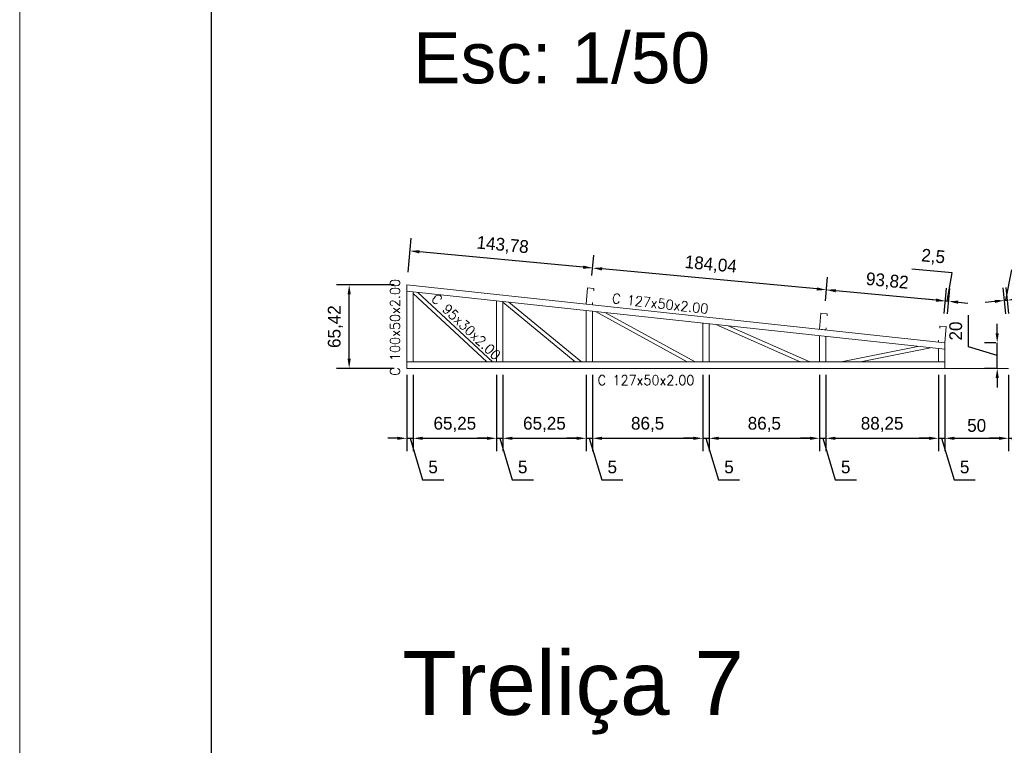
# Model space of a CAD drawing. Header units: millimetres. Extents: x -125 to 300, y 6 to 90.
# Tile 41 of 132: x 27 to 43, y 47 to 58. Entities that reach past the tile are written whole.
import ezdxf
from ezdxf.enums import TextEntityAlignment as Align

# ---------------------------------------------------------------- set-up
doc = ezdxf.new("R2010")
doc.units = ezdxf.units.MM
doc.layers.get('0').update_dxf_attribs({"lineweight": 0})
for name, color, linetype, lineweight in [('Aux', 7, 'Continuous', 5), ('Banzo superior e inferior', 2, 'Continuous', 9), ('COTAS', 7, 'Continuous', 9), ('Diagonal', 76, 'Continuous', 9), ('Metálica', 255, 'Continuous', 9), ('Montante', 212, 'Continuous', 9), ('TERÇAS', 10, 'Continuous', 0), ('Texto carimbo', 7, 'Continuous', 13)]:
    doc.layers.add(name, color=color, linetype=linetype, lineweight=lineweight)
doc.layers.add('MARGINT', color=7, linetype='Continuous')
doc.styles.add('ARIAL', font='arial.ttf')
doc.styles.add('CYPETXT', font='romans', dxfattribs={"height": 0.2})
doc.dimstyles.new('ISO-50', dxfattribs={"dimtxt": 0.2, "dimasz": 0.15, "dimexe": 0.2, "dimexo": 0.2, "dimgap": 0.1, "dimtad": 1, "dimlfac": 50, "dimtxsty": 'Standard', "dimcen": 0.15, "dimclrd": 256, "dimadec": 0, "dimazin": 0, "dimtfac": 1, "dimtmove": 0, "dimatfit": 3, "dimfxl": 0, "dimarcsym": 0})

# ---------------------------------------------------------------- blocks, each defined once
blk = doc.blocks.new('Terças 127x50')
at = {"layer": 'TERÇAS'}
for p, q in [((-212.865, 71.834), (-212.965, 71.834)), ((-212.965, 71.834), (-212.965, 71.8)), ((-212.865, 71.58), (-212.865, 71.834)), ((-212.965, 71.58), (-212.965, 71.614)), ((-212.865, 71.58), (-212.965, 71.58))]:
    blk.add_line(p, q, dxfattribs=at)
blk = doc.blocks.new('*D210')
at = {"layer": 'COTAS', "color": 0, "lineweight": -2, "transparency": 16777216}
for p, q in [((33.213, 52.547), (33.213, 51.351)), ((33.313, 52.547), (33.313, 51.351))]:
    blk.add_line(p, q, dxfattribs=at)
at = {"layer": 'COTAS', "lineweight": -2, "transparency": 16777216}
for p, q in [((33.063, 51.551), (32.913, 51.551)), ((33.213, 51.551), (33.313, 51.551)), ((33.213, 51.551), (33.313, 51.551)), ((33.263, 51.551), (33.458, 50.901)), ((33.463, 51.551), (33.613, 51.551)), ((33.458, 50.901), (33.791, 50.901))]:
    blk.add_line(p, q, dxfattribs=at)
at = {"layer": 'COTAS', "transparency": 16777216}
for points in [[(33.063, 51.576), (33.063, 51.526), (33.213, 51.551)], [(33.463, 51.576), (33.463, 51.526), (33.313, 51.551)]]:
    blk.add_solid(points, dxfattribs=at)
at = {"layer": 'Defpoints', "color": 0, "transparency": 16777216}
for p in [(33.213, 52.747), (33.313, 52.747), (33.313, 51.551)]:
    blk.add_point(p, dxfattribs=at)
at = {"layer": 'COTAS', "color": 0, "transparency": 16777216, "insert": (33.624, 51.101), "char_height": 0.2, "attachment_point": 5}
blk.add_mtext('5', dxfattribs=at)
blk = doc.blocks.new('*D211')
at = {"layer": 'COTAS', "color": 0, "lineweight": -2, "transparency": 16777216}
for p, q in [((33.313, 52.547), (33.313, 51.351)), ((34.618, 52.547), (34.618, 51.351))]:
    blk.add_line(p, q, dxfattribs=at)
at = {"layer": 'COTAS', "lineweight": -2, "transparency": 16777216}
blk.add_line((33.463, 51.551), (34.468, 51.551), dxfattribs=at)
at = {"layer": 'COTAS', "transparency": 16777216}
for points in [[(33.463, 51.576), (33.463, 51.526), (33.313, 51.551)], [(34.468, 51.576), (34.468, 51.526), (34.618, 51.551)]]:
    blk.add_solid(points, dxfattribs=at)
at = {"layer": 'Defpoints', "color": 0, "transparency": 16777216}
for p in [(33.313, 52.747), (34.618, 52.747), (34.618, 51.551)]:
    blk.add_point(p, dxfattribs=at)
at = {"layer": 'COTAS', "color": 0, "transparency": 16777216, "insert": (33.965, 51.768), "char_height": 0.2, "attachment_point": 5}
blk.add_mtext('65,25', dxfattribs=at)
blk = doc.blocks.new('*D212')
at = {"layer": 'COTAS', "color": 0, "lineweight": -2, "transparency": 16777216}
for p, q in [((34.618, 52.547), (34.618, 51.351)), ((34.718, 52.547), (34.718, 51.351))]:
    blk.add_line(p, q, dxfattribs=at)
at = {"layer": 'COTAS', "lineweight": -2, "transparency": 16777216}
for p, q in [((34.468, 51.551), (34.318, 51.551)), ((34.618, 51.551), (34.718, 51.551)), ((34.618, 51.551), (34.718, 51.551)), ((34.668, 51.551), (34.863, 50.901)), ((34.868, 51.551), (35.018, 51.551)), ((34.863, 50.901), (35.196, 50.901))]:
    blk.add_line(p, q, dxfattribs=at)
at = {"layer": 'COTAS', "transparency": 16777216}
for points in [[(34.468, 51.576), (34.468, 51.526), (34.618, 51.551)], [(34.868, 51.576), (34.868, 51.526), (34.718, 51.551)]]:
    blk.add_solid(points, dxfattribs=at)
at = {"layer": 'Defpoints', "color": 0, "transparency": 16777216}
for p in [(34.618, 52.747), (34.718, 52.747), (34.718, 51.551)]:
    blk.add_point(p, dxfattribs=at)
at = {"layer": 'COTAS', "color": 0, "transparency": 16777216, "insert": (35.029, 51.101), "char_height": 0.2, "attachment_point": 5}
blk.add_mtext('5', dxfattribs=at)
blk = doc.blocks.new('*D213')
at = {"layer": 'COTAS', "color": 0, "lineweight": -2, "transparency": 16777216}
for p, q in [((34.718, 52.547), (34.718, 51.351)), ((36.023, 52.547), (36.023, 51.351))]:
    blk.add_line(p, q, dxfattribs=at)
at = {"layer": 'COTAS', "lineweight": -2, "transparency": 16777216}
blk.add_line((34.868, 51.551), (35.873, 51.551), dxfattribs=at)
at = {"layer": 'COTAS', "transparency": 16777216}
for points in [[(34.868, 51.576), (34.868, 51.526), (34.718, 51.551)], [(35.873, 51.576), (35.873, 51.526), (36.023, 51.551)]]:
    blk.add_solid(points, dxfattribs=at)
at = {"layer": 'Defpoints', "color": 0, "transparency": 16777216}
for p in [(34.718, 52.747), (36.023, 52.747), (36.023, 51.551)]:
    blk.add_point(p, dxfattribs=at)
at = {"layer": 'COTAS', "color": 0, "transparency": 16777216, "insert": (35.37, 51.768), "char_height": 0.2, "attachment_point": 5}
blk.add_mtext('65,25', dxfattribs=at)
blk = doc.blocks.new('*D214')
at = {"layer": 'COTAS', "color": 0, "lineweight": -2, "transparency": 16777216}
for p, q in [((36.023, 52.547), (36.023, 51.351)), ((36.123, 52.547), (36.123, 51.351))]:
    blk.add_line(p, q, dxfattribs=at)
at = {"layer": 'COTAS', "lineweight": -2, "transparency": 16777216}
for p, q in [((35.873, 51.551), (35.723, 51.551)), ((36.023, 51.551), (36.123, 51.551)), ((36.023, 51.551), (36.123, 51.551)), ((36.073, 51.551), (36.268, 50.901)), ((36.273, 51.551), (36.423, 51.551)), ((36.268, 50.901), (36.601, 50.901))]:
    blk.add_line(p, q, dxfattribs=at)
at = {"layer": 'COTAS', "transparency": 16777216}
for points in [[(35.873, 51.576), (35.873, 51.526), (36.023, 51.551)], [(36.273, 51.576), (36.273, 51.526), (36.123, 51.551)]]:
    blk.add_solid(points, dxfattribs=at)
at = {"layer": 'Defpoints', "color": 0, "transparency": 16777216}
for p in [(36.023, 52.747), (36.123, 52.747), (36.123, 51.551)]:
    blk.add_point(p, dxfattribs=at)
at = {"layer": 'COTAS', "color": 0, "transparency": 16777216, "insert": (36.434, 51.101), "char_height": 0.2, "attachment_point": 5}
blk.add_mtext('5', dxfattribs=at)
blk = doc.blocks.new('*D215')
at = {"layer": 'COTAS', "color": 0, "lineweight": -2, "transparency": 16777216}
for p, q in [((36.123, 52.547), (36.123, 51.351)), ((37.853, 52.547), (37.853, 51.351))]:
    blk.add_line(p, q, dxfattribs=at)
at = {"layer": 'COTAS', "lineweight": -2, "transparency": 16777216}
blk.add_line((36.273, 51.551), (37.703, 51.551), dxfattribs=at)
at = {"layer": 'COTAS', "transparency": 16777216}
for points in [[(36.273, 51.576), (36.273, 51.526), (36.123, 51.551)], [(37.703, 51.576), (37.703, 51.526), (37.853, 51.551)]]:
    blk.add_solid(points, dxfattribs=at)
at = {"layer": 'Defpoints', "color": 0, "transparency": 16777216}
for p in [(36.123, 52.747), (37.853, 52.747), (37.853, 51.551)]:
    blk.add_point(p, dxfattribs=at)
at = {"layer": 'COTAS', "color": 0, "transparency": 16777216, "insert": (36.988, 51.768), "char_height": 0.2, "attachment_point": 5}
blk.add_mtext('86,5', dxfattribs=at)
blk = doc.blocks.new('*D216')
at = {"layer": 'COTAS', "color": 0, "lineweight": -2, "transparency": 16777216}
for p, q in [((37.853, 52.547), (37.853, 51.351)), ((37.953, 52.547), (37.953, 51.351))]:
    blk.add_line(p, q, dxfattribs=at)
at = {"layer": 'COTAS', "lineweight": -2, "transparency": 16777216}
for p, q in [((37.703, 51.551), (37.553, 51.551)), ((37.853, 51.551), (37.953, 51.551)), ((37.853, 51.551), (37.953, 51.551)), ((37.903, 51.551), (38.098, 50.901)), ((38.103, 51.551), (38.253, 51.551)), ((38.098, 50.901), (38.431, 50.901))]:
    blk.add_line(p, q, dxfattribs=at)
at = {"layer": 'COTAS', "transparency": 16777216}
for points in [[(37.703, 51.576), (37.703, 51.526), (37.853, 51.551)], [(38.103, 51.576), (38.103, 51.526), (37.953, 51.551)]]:
    blk.add_solid(points, dxfattribs=at)
at = {"layer": 'Defpoints', "color": 0, "transparency": 16777216}
for p in [(37.853, 52.747), (37.953, 52.747), (37.953, 51.551)]:
    blk.add_point(p, dxfattribs=at)
at = {"layer": 'COTAS', "color": 0, "transparency": 16777216, "insert": (38.264, 51.101), "char_height": 0.2, "attachment_point": 5}
blk.add_mtext('5', dxfattribs=at)
blk = doc.blocks.new('*D217')
at = {"layer": 'COTAS', "color": 0, "lineweight": -2, "transparency": 16777216}
for p, q in [((37.953, 52.547), (37.953, 51.351)), ((39.683, 52.547), (39.683, 51.351))]:
    blk.add_line(p, q, dxfattribs=at)
at = {"layer": 'COTAS', "lineweight": -2, "transparency": 16777216}
blk.add_line((38.103, 51.551), (39.533, 51.551), dxfattribs=at)
at = {"layer": 'COTAS', "transparency": 16777216}
for points in [[(38.103, 51.576), (38.103, 51.526), (37.953, 51.551)], [(39.533, 51.576), (39.533, 51.526), (39.683, 51.551)]]:
    blk.add_solid(points, dxfattribs=at)
at = {"layer": 'Defpoints', "color": 0, "transparency": 16777216}
for p in [(37.953, 52.747), (39.683, 52.747), (39.683, 51.551)]:
    blk.add_point(p, dxfattribs=at)
at = {"layer": 'COTAS', "color": 0, "transparency": 16777216, "insert": (38.818, 51.768), "char_height": 0.2, "attachment_point": 5}
blk.add_mtext('86,5', dxfattribs=at)
blk = doc.blocks.new('*D218')
at = {"layer": 'COTAS', "color": 0, "lineweight": -2, "transparency": 16777216}
for p, q in [((39.683, 52.547), (39.683, 51.351)), ((39.783, 52.547), (39.783, 51.351))]:
    blk.add_line(p, q, dxfattribs=at)
at = {"layer": 'COTAS', "lineweight": -2, "transparency": 16777216}
for p, q in [((39.533, 51.551), (39.383, 51.551)), ((39.683, 51.551), (39.783, 51.551)), ((39.683, 51.551), (39.783, 51.551)), ((39.733, 51.551), (39.928, 50.901)), ((39.933, 51.551), (40.083, 51.551)), ((39.928, 50.901), (40.261, 50.901))]:
    blk.add_line(p, q, dxfattribs=at)
at = {"layer": 'COTAS', "transparency": 16777216}
for points in [[(39.533, 51.576), (39.533, 51.526), (39.683, 51.551)], [(39.933, 51.576), (39.933, 51.526), (39.783, 51.551)]]:
    blk.add_solid(points, dxfattribs=at)
at = {"layer": 'Defpoints', "color": 0, "transparency": 16777216}
for p in [(39.683, 52.747), (39.783, 52.747), (39.783, 51.551)]:
    blk.add_point(p, dxfattribs=at)
at = {"layer": 'COTAS', "color": 0, "transparency": 16777216, "insert": (40.094, 51.101), "char_height": 0.2, "attachment_point": 5}
blk.add_mtext('5', dxfattribs=at)
blk = doc.blocks.new('*D219')
at = {"layer": 'COTAS', "color": 0, "lineweight": -2, "transparency": 16777216}
for p, q in [((39.783, 52.547), (39.783, 51.351)), ((41.548, 52.547), (41.548, 51.351))]:
    blk.add_line(p, q, dxfattribs=at)
at = {"layer": 'COTAS', "lineweight": -2, "transparency": 16777216}
blk.add_line((39.933, 51.551), (41.398, 51.551), dxfattribs=at)
at = {"layer": 'COTAS', "transparency": 16777216}
for points in [[(39.933, 51.576), (39.933, 51.526), (39.783, 51.551)], [(41.398, 51.576), (41.398, 51.526), (41.548, 51.551)]]:
    blk.add_solid(points, dxfattribs=at)
at = {"layer": 'Defpoints', "color": 0, "transparency": 16777216}
for p in [(39.783, 52.747), (41.548, 52.747), (41.548, 51.551)]:
    blk.add_point(p, dxfattribs=at)
at = {"layer": 'COTAS', "color": 0, "transparency": 16777216, "insert": (40.665, 51.768), "char_height": 0.2, "attachment_point": 5}
blk.add_mtext('88,25', dxfattribs=at)
blk = doc.blocks.new('*D220')
at = {"layer": 'COTAS', "color": 0, "lineweight": -2, "transparency": 16777216}
for p, q in [((41.548, 52.547), (41.548, 51.351)), ((41.648, 52.547), (41.648, 51.351))]:
    blk.add_line(p, q, dxfattribs=at)
at = {"layer": 'COTAS', "lineweight": -2, "transparency": 16777216}
for p, q in [((41.398, 51.551), (41.248, 51.551)), ((41.548, 51.551), (41.648, 51.551)), ((41.548, 51.551), (41.648, 51.551)), ((41.598, 51.551), (41.793, 50.901)), ((41.798, 51.551), (41.948, 51.551)), ((41.793, 50.901), (42.126, 50.901))]:
    blk.add_line(p, q, dxfattribs=at)
at = {"layer": 'COTAS', "transparency": 16777216}
for points in [[(41.398, 51.576), (41.398, 51.526), (41.548, 51.551)], [(41.798, 51.576), (41.798, 51.526), (41.648, 51.551)]]:
    blk.add_solid(points, dxfattribs=at)
at = {"layer": 'Defpoints', "color": 0, "transparency": 16777216}
for p in [(41.548, 52.747), (41.648, 52.747), (41.648, 51.551)]:
    blk.add_point(p, dxfattribs=at)
at = {"layer": 'COTAS', "color": 0, "transparency": 16777216, "insert": (41.959, 51.101), "char_height": 0.2, "attachment_point": 5}
blk.add_mtext('5', dxfattribs=at)
blk = doc.blocks.new('*D221')
at = {"layer": 'COTAS', "color": 0, "lineweight": -2, "transparency": 16777216}
for p, q in [((41.648, 52.547), (41.648, 51.351)), ((42.648, 52.547), (42.648, 51.351))]:
    blk.add_line(p, q, dxfattribs=at)
at = {"layer": 'COTAS', "lineweight": -2, "transparency": 16777216}
blk.add_line((41.798, 51.551), (42.498, 51.551), dxfattribs=at)
at = {"layer": 'COTAS', "transparency": 16777216}
for points in [[(41.798, 51.576), (41.798, 51.526), (41.648, 51.551)], [(42.498, 51.576), (42.498, 51.526), (42.648, 51.551)]]:
    blk.add_solid(points, dxfattribs=at)
at = {"layer": 'Defpoints', "color": 0, "transparency": 16777216}
for p in [(41.648, 52.747), (42.648, 52.747), (42.648, 51.551)]:
    blk.add_point(p, dxfattribs=at)
at = {"layer": 'COTAS', "color": 0, "transparency": 16777216, "insert": (42.148, 51.751), "char_height": 0.2, "attachment_point": 5}
blk.add_mtext('50', dxfattribs=at)
blk = doc.blocks.new('*D222')
at = {"layer": 'COTAS', "color": 0, "lineweight": -2, "transparency": 16777216}
for p, q in [((42.648, 52.547), (42.648, 51.351)), ((42.748, 52.547), (42.748, 51.351))]:
    blk.add_line(p, q, dxfattribs=at)
at = {"layer": 'COTAS', "lineweight": -2, "transparency": 16777216}
for p, q in [((42.498, 51.551), (42.348, 51.551)), ((42.648, 51.551), (42.748, 51.551)), ((42.648, 51.551), (42.748, 51.551)), ((42.698, 51.551), (42.893, 50.901)), ((42.898, 51.551), (43.048, 51.551)), ((42.893, 50.901), (43.226, 50.901))]:
    blk.add_line(p, q, dxfattribs=at)
at = {"layer": 'COTAS', "transparency": 16777216}
for points in [[(42.498, 51.576), (42.498, 51.526), (42.648, 51.551)], [(42.898, 51.576), (42.898, 51.526), (42.748, 51.551)]]:
    blk.add_solid(points, dxfattribs=at)
at = {"layer": 'Defpoints', "color": 0, "transparency": 16777216}
for p in [(42.648, 52.747), (42.748, 52.747), (42.748, 51.551)]:
    blk.add_point(p, dxfattribs=at)
at = {"layer": 'COTAS', "color": 0, "transparency": 16777216, "insert": (43.059, 51.101), "char_height": 0.2, "attachment_point": 5}
blk.add_mtext('5', dxfattribs=at)
blk = doc.blocks.new('*D233')
at = {"layer": 'COTAS', "lineweight": -2, "transparency": 16777216}
for p, q in [((41.761, 54.144), (41.13, 54.203)), ((41.684, 53.7), (41.761, 54.144)), ((41.509, 53.716), (41.36, 53.73)), ((41.709, 53.697), (41.659, 53.702)), ((41.709, 53.697), (41.659, 53.702)), ((41.858, 53.683), (42.007, 53.67))]:
    blk.add_line(p, q, dxfattribs=at)
at = {"layer": 'COTAS', "color": 0, "lineweight": -2, "transparency": 16777216}
for p, q in [((41.64, 53.504), (41.677, 53.901)), ((41.69, 53.499), (41.727, 53.897))]:
    blk.add_line(p, q, dxfattribs=at)
at = {"layer": 'COTAS', "transparency": 16777216}
for points in [[(41.512, 53.741), (41.507, 53.691), (41.659, 53.702)], [(41.86, 53.708), (41.856, 53.659), (41.709, 53.697)]]:
    blk.add_solid(points, dxfattribs=at)
at = {"layer": 'Defpoints', "color": 0, "transparency": 16777216}
for p in [(41.659, 53.702), (41.622, 53.305), (41.671, 53.3)]:
    blk.add_point(p, dxfattribs=at)
at = {"layer": 'COTAS', "color": 0, "transparency": 16777216, "insert": (41.466, 54.389), "char_height": 0.2, "attachment_point": 5, "rotation": 354.6617}
blk.add_mtext('2,5', dxfattribs=at)
blk = doc.blocks.new('*D234')
at = {"layer": 'COTAS', "color": 0, "lineweight": -2, "transparency": 16777216}
for p, q in [((39.775, 53.706), (39.809, 54.076)), ((41.64, 53.504), (41.677, 53.901))]:
    blk.add_line(p, q, dxfattribs=at)
at = {"layer": 'COTAS', "lineweight": -2, "transparency": 16777216}
blk.add_line((41.509, 53.716), (39.94, 53.863), dxfattribs=at)
at = {"layer": 'COTAS', "transparency": 16777216}
for points in [[(39.942, 53.888), (39.937, 53.838), (39.79, 53.877)], [(41.512, 53.741), (41.507, 53.691), (41.659, 53.702)]]:
    blk.add_solid(points, dxfattribs=at)
at = {"layer": 'Defpoints', "color": 0, "transparency": 16777216}
for p in [(39.79, 53.877), (39.756, 53.507), (41.622, 53.305)]:
    blk.add_point(p, dxfattribs=at)
at = {"layer": 'COTAS', "color": 0, "transparency": 16777216, "insert": (40.745, 54.005), "char_height": 0.2, "attachment_point": 5, "rotation": 354.6617}
blk.add_mtext('93,82', dxfattribs=at)
blk = doc.blocks.new('*D235')
at = {"layer": 'COTAS', "color": 0, "lineweight": -2, "transparency": 16777216}
for p, q in [((36.115, 54.1), (36.144, 54.418)), ((39.775, 53.706), (39.809, 54.076))]:
    blk.add_line(p, q, dxfattribs=at)
at = {"layer": 'COTAS', "lineweight": -2, "transparency": 16777216}
blk.add_line((39.641, 53.891), (36.275, 54.205), dxfattribs=at)
at = {"layer": 'COTAS', "transparency": 16777216}
for points in [[(36.277, 54.23), (36.273, 54.18), (36.126, 54.219)], [(39.643, 53.916), (39.639, 53.866), (39.79, 53.877)]]:
    blk.add_solid(points, dxfattribs=at)
at = {"layer": 'Defpoints', "color": 0, "transparency": 16777216}
for p in [(36.126, 54.219), (36.096, 53.901), (39.756, 53.507)]:
    blk.add_point(p, dxfattribs=at)
at = {"layer": 'COTAS', "color": 0, "transparency": 16777216, "insert": (37.978, 54.264), "char_height": 0.2, "attachment_point": 5, "rotation": 354.6617}
blk.add_mtext('184,04', dxfattribs=at)
blk = doc.blocks.new('*D236')
at = {"layer": 'COTAS', "color": 0, "lineweight": -2, "transparency": 16777216}
for p, q in [((33.231, 54.155), (33.281, 54.686)), ((36.115, 54.1), (36.144, 54.418))]:
    blk.add_line(p, q, dxfattribs=at)
at = {"layer": 'COTAS', "lineweight": -2, "transparency": 16777216}
blk.add_line((35.976, 54.233), (33.412, 54.473), dxfattribs=at)
at = {"layer": 'COTAS', "transparency": 16777216}
for points in [[(33.414, 54.498), (33.409, 54.448), (33.262, 54.487)], [(35.979, 54.258), (35.974, 54.208), (36.126, 54.219)]]:
    blk.add_solid(points, dxfattribs=at)
at = {"layer": 'Defpoints', "color": 0, "transparency": 16777216}
for p in [(33.262, 54.487), (33.213, 53.956), (36.096, 53.901)]:
    blk.add_point(p, dxfattribs=at)
at = {"layer": 'COTAS', "color": 0, "transparency": 16777216, "insert": (34.714, 54.569), "char_height": 0.2, "attachment_point": 5, "rotation": 354.6617}
blk.add_mtext('143,78', dxfattribs=at)
blk = doc.blocks.new('*D237')
at = {"layer": 'COTAS', "lineweight": -2, "transparency": 16777216}
for p, q in [((42.7, 54.192), (43.33, 54.255)), ((42.607, 53.714), (42.7, 54.192)), ((42.781, 53.731), (42.93, 53.746)), ((42.432, 53.696), (42.283, 53.681)), ((42.582, 53.711), (42.631, 53.716)), ((42.582, 53.711), (42.631, 53.716))]:
    blk.add_line(p, q, dxfattribs=at)
at = {"layer": 'COTAS', "color": 0, "lineweight": -2, "transparency": 16777216}
for p, q in [((42.603, 53.499), (42.562, 53.91)), ((42.653, 53.504), (42.612, 53.915))]:
    blk.add_line(p, q, dxfattribs=at)
at = {"layer": 'COTAS', "transparency": 16777216}
for points in [[(42.778, 53.756), (42.783, 53.706), (42.631, 53.716)], [(42.43, 53.721), (42.435, 53.671), (42.582, 53.711)]]:
    blk.add_solid(points, dxfattribs=at)
at = {"layer": 'Defpoints', "color": 0, "transparency": 16777216}
for p in [(42.631, 53.716), (42.623, 53.3), (42.672, 53.305)]:
    blk.add_point(p, dxfattribs=at)
at = {"layer": 'COTAS', "color": 0, "transparency": 16777216, "insert": (42.993, 54.439), "char_height": 0.2, "attachment_point": 5, "rotation": 5.6851}
blk.add_mtext('2,5', dxfattribs=at)
blk = doc.blocks.new('*D242')
at = {"layer": 'COTAS', "color": 0, "lineweight": -2, "transparency": 16777216}
for p, q in [((33.013, 53.956), (32.108, 53.956)), ((33.013, 52.647), (32.108, 52.647))]:
    blk.add_line(p, q, dxfattribs=at)
at = {"layer": 'COTAS', "lineweight": -2, "transparency": 16777216}
blk.add_line((32.308, 52.797), (32.308, 53.806), dxfattribs=at)
at = {"layer": 'COTAS', "transparency": 16777216}
for points in [[(32.283, 53.806), (32.333, 53.806), (32.308, 53.956)], [(32.283, 52.797), (32.333, 52.797), (32.308, 52.647)]]:
    blk.add_solid(points, dxfattribs=at)
at = {"layer": 'Defpoints', "color": 0, "transparency": 16777216}
for p in [(32.308, 53.956), (33.213, 53.956), (33.213, 52.647)]:
    blk.add_point(p, dxfattribs=at)
at = {"layer": 'COTAS', "color": 0, "transparency": 16777216, "insert": (32.092, 53.301), "char_height": 0.2, "attachment_point": 5, "rotation": 90}
blk.add_mtext('65,42', dxfattribs=at)
blk = doc.blocks.new('*D244')
at = {"layer": 'COTAS', "lineweight": -2, "transparency": 16777216}
for p, q in [((42.02, 52.982), (42.02, 53.482)), ((42.47, 53.197), (42.47, 53.347)), ((42.47, 52.847), (42.02, 52.982)), ((42.47, 52.647), (42.47, 53.047)), ((42.47, 52.647), (42.47, 53.047)), ((42.47, 52.497), (42.47, 52.347))]:
    blk.add_line(p, q, dxfattribs=at)
at = {"layer": 'COTAS', "color": 0, "lineweight": -2, "transparency": 16777216}
for p, q in [((42.448, 53.047), (42.27, 53.047)), ((42.448, 52.647), (42.27, 52.647))]:
    blk.add_line(p, q, dxfattribs=at)
at = {"layer": 'COTAS', "transparency": 16777216}
for points in [[(42.445, 53.197), (42.495, 53.197), (42.47, 53.047)], [(42.445, 52.497), (42.495, 52.497), (42.47, 52.647)]]:
    blk.add_solid(points, dxfattribs=at)
at = {"layer": 'Defpoints', "color": 0, "transparency": 16777216}
for p in [(42.47, 53.047), (42.648, 53.047), (42.648, 52.647)]:
    blk.add_point(p, dxfattribs=at)
at = {"layer": 'COTAS', "color": 0, "transparency": 16777216, "insert": (41.82, 53.232), "char_height": 0.2, "attachment_point": 5, "rotation": 90}
blk.add_mtext('20', dxfattribs=at)

msp = doc.modelspace()

# ---------------------------------------------------------------- linework, layer by layer
at = {"layer": 'Aux'}
msp.add_lwpolyline([(27.14143, 5.85156), (146.04142, 5.85156), (146.04142, 89.95156), (27.14143, 89.95156)], close=True, dxfattribs=at)
at = {"layer": 'Banzo superior e inferior'}
for p, q in [((41.64777, 53.0471), (33.21277, 53.95555)), ((33.21277, 53.95555), (33.21277, 53.85497)), ((41.64777, 52.94652), (33.21277, 53.85497)), ((41.64777, 52.94642), (41.64777, 53.0471)), ((33.21277, 52.7471), (41.64777, 52.7471)), ((33.21277, 52.7471), (33.21277, 52.6471)), ((41.64777, 52.7471), (41.64777, 52.6471)), ((33.21277, 52.6471), (41.64777, 52.6471)), ((41.64777, 52.6471), (42.64777, 52.6471))]:
    msp.add_line(p, q, dxfattribs=at)
at = {"layer": 'Diagonal'}
for p, q in [((34.46637, 52.7471), (33.31277, 53.82143)), ((34.55441, 52.7471), (33.38466, 53.83646)), ((35.85416, 52.7471), (34.71777, 53.68301)), ((35.94854, 52.7471), (34.81255, 53.68268)), ((37.60854, 52.7471), (36.17289, 53.53617)), ((37.73311, 52.7471), (36.32782, 53.51948)), ((39.38227, 52.7471), (38.05556, 53.3334)), ((39.5307, 52.7471), (38.25183, 53.31226)), ((40.02362, 52.7471), (41.22628, 52.99191)), ((40.32441, 52.7471), (41.42299, 52.97073))]:
    msp.add_line(p, q, dxfattribs=at)
at = {"layer": 'MARGINT'}
msp.add_lwpolyline([(30.14142, 6.85151), (145.04023, 6.85156), (145.04023, 88.95156), (30.14142, 88.95151)], close=True, dxfattribs=at)
at = {"layer": 'Montante'}
for p, q in [((33.21277, 52.7471), (33.21277, 53.85497)), ((33.31277, 52.7471), (33.31277, 53.8442)), ((34.61777, 52.7471), (34.61777, 53.70365)), ((34.71777, 52.7471), (34.71777, 53.69288)), ((36.02277, 52.7471), (36.02277, 53.55233)), ((36.12277, 52.7471), (36.12277, 53.54156)), ((37.85277, 52.7471), (37.85277, 53.35524)), ((37.95277, 52.7471), (37.95277, 53.34447)), ((39.68277, 52.7471), (39.68277, 53.15815)), ((39.78277, 52.7471), (39.78277, 53.14738)), ((41.54777, 52.7471), (41.54777, 52.95729)), ((41.64777, 52.7471), (41.64777, 52.94642))]:
    msp.add_line(p, q, dxfattribs=at)

# ---------------------------------------------------------------- block references
at = {"layer": 'Metálica', "xscale": -1, "rotation": 354.7233666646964}
for p in [(-182.52315, 1.95254), (-178.86315, 1.55836)]:
    msp.add_blockref('Terças 127x50', p, dxfattribs=at)
at = {"layer": 'Metálica', "rotation": 354.6616536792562}
msp.add_blockref('Terças 127x50', (246.93012, -38.02651), dxfattribs=at)

# ---------------------------------------------------------------- texts
at = {"style": 'CYPETXT'}
for s, rotation, width, p, p2 in [('C 100x50x2.00', 90, 0.85471, (33.1039, 52.5303), (33.1039, 54.0468)), ('C 95x30x2.00', 316.58109, 0.853982, (33.58437, 53.71977), (34.59436, 52.76405)), ('C 127x50x2.00', 353.632769, 0.85471, (36.42433, 53.66981), (37.93147, 53.50163))]:
    msp.add_text(s, height=0.1533333, rotation=rotation, dxfattribs=dict(at, width=width)).set_placement(p, p2, align=Align.FIT)
at = {"style": 'CYPETXT', "width": 0.85471}
msp.add_text('C 127x50x2.00', height=0.1533333, dxfattribs=at).set_placement((36.20506, 52.38457), (37.72156, 52.38457), align=Align.FIT)
at = {"layer": 'Texto carimbo', "width": 22.1468295, "attachment_point": 1, "style": 'ARIAL'}
for s, insert, char_height in [('{\\f@Arial Unicode MS|b0|i0|c0|p34;Esc: 1/50}', (33.30886, 57.91242), 0.8), ('{\\f@Arial Unicode MS|b0|i0|c0|p34;Treliça 7}', (33.14072, 48.2167), 1)]:
    msp.add_mtext(s, dxfattribs=dict(at, insert=insert, char_height=char_height))

# ---------------------------------------------------------------- dimensions: what is measured, and where the dimension line sits
at = {"layer": 'COTAS'}
for base, p1, p2, angle, picture, middle in [((33.2624, 54.48667), (36.09591, 53.90124), (33.21277, 53.95555), 354.661654, '*D236', (34.71416, 54.56863)), ((36.12562, 54.21913), (39.75591, 53.50705), (36.09591, 53.90124), 354.661654, '*D235', (37.97819, 54.26363)), ((39.79045, 53.87668), (41.62161, 53.30465), (39.75591, 53.50705), 354.661654, '*D234', (40.74476, 54.00511)), ((42.47036, 53.0471), (42.64777, 52.6471), (42.64777, 53.0471), 90, '*D244', (41.82036, 53.0821))]:
    dim = msp.add_linear_dim(base=base, p1=p1, p2=p2, angle=angle, dimstyle='ISO-50', override={"dimtmove": 1}, dxfattribs=at)
    dim.commit()
    dim.dimension.update_dxf_attribs({"geometry": picture, "text_midpoint": middle})
dim = msp.add_linear_dim(base=(41.65875, 53.7021), p1=(41.6714, 53.3), p2=(41.62161, 53.30465), angle=174.661654, dimstyle='ISO-50', override={"dimtmove": 1}, dxfattribs=at)
dim.commit()
dim.dimension.update_dxf_attribs({"geometry": '*D233', "text_midpoint": (41.66121, 54.15291), "dimtype": 161})
dim = msp.add_aligned_dim(p1=(42.6226, 53.29985), p2=(42.67236, 53.3048), distance=0.41332, dimstyle='ISO-50', override={"dimtmove": 1}, dxfattribs=at)
dim.commit()
dim.dimension.update_dxf_attribs({"geometry": '*D237', "text_midpoint": (42.77767, 54.41736)})
dim = msp.add_linear_dim(base=(32.30828, 53.95555), p1=(33.21277, 52.6471), p2=(33.21277, 53.95555), angle=90, dimstyle='ISO-50', dxfattribs=at)
dim.commit()
dim.dimension.update_dxf_attribs({"geometry": '*D242', "text_midpoint": (32.09161, 53.30132)})
for base, p1, p2, picture, middle in [((33.31277, 51.55149), (33.21277, 52.7471), (33.31277, 52.7471), '*D210', (33.55777, 51.10149)), ((34.61777, 51.55149), (33.31277, 52.7471), (34.61777, 52.7471), '*D211', (33.96527, 51.76815)), ((34.71777, 51.55149), (34.61777, 52.7471), (34.71777, 52.7471), '*D212', (34.96277, 51.10149)), ((36.02277, 51.55149), (34.71777, 52.7471), (36.02277, 52.7471), '*D213', (35.37027, 51.76815)), ((36.12277, 51.55149), (36.02277, 52.7471), (36.12277, 52.7471), '*D214', (36.36777, 51.10149)), ((37.85277, 51.55149), (36.12277, 52.7471), (37.85277, 52.7471), '*D215', (36.98777, 51.76815)), ((37.95277, 51.55149), (37.85277, 52.7471), (37.95277, 52.7471), '*D216', (38.19777, 51.10149)), ((39.68277, 51.55149), (37.95277, 52.7471), (39.68277, 52.7471), '*D217', (38.81777, 51.76815)), ((39.78277, 51.55149), (39.68277, 52.7471), (39.78277, 52.7471), '*D218', (40.02777, 51.10149)), ((41.54777, 51.55149), (39.78277, 52.7471), (41.54777, 52.7471), '*D219', (40.66527, 51.76815)), ((41.64777, 51.55149), (41.54777, 52.7471), (41.64777, 52.7471), '*D220', (41.89277, 51.10149)), ((42.64777, 51.55149), (41.64777, 52.7471), (42.64777, 52.7471), '*D221', (42.14777, 51.75149)), ((42.74777, 51.55149), (42.64777, 52.7471), (42.74777, 52.7471), '*D222', (42.99277, 51.10149))]:
    dim = msp.add_linear_dim(base=base, p1=p1, p2=p2, dimstyle='ISO-50', override={"dimtmove": 1}, dxfattribs=at)
    dim.commit()
    dim.dimension.update_dxf_attribs({"geometry": picture, "text_midpoint": middle})

doc.saveas('drawing.dxf')
